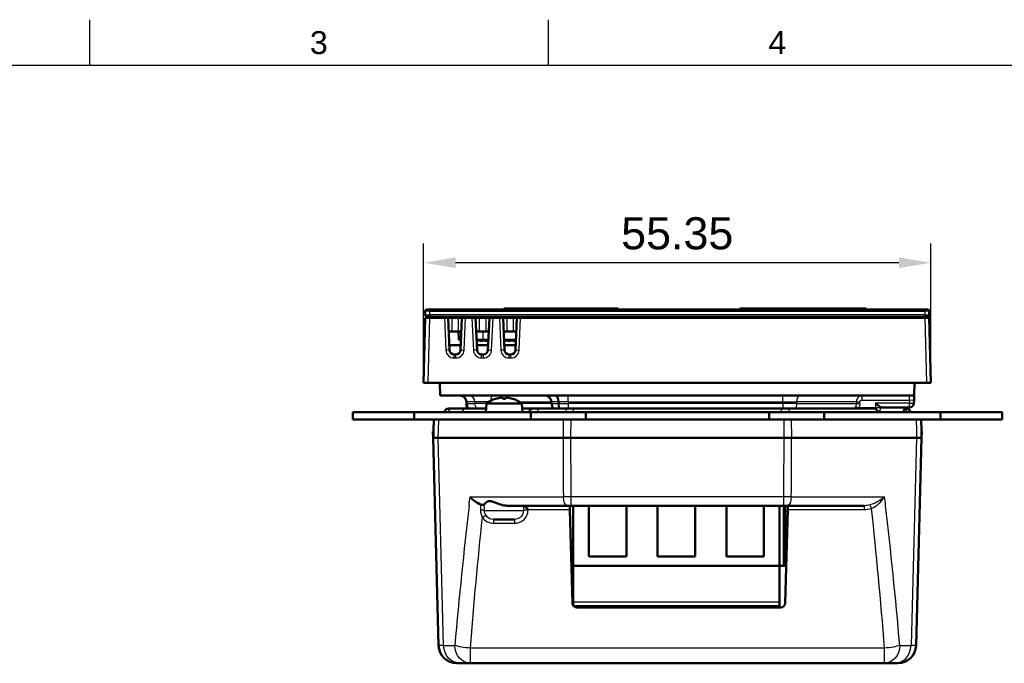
# Model space of a CAD drawing. Header units: millimetres. Extents: x 0 to 420, y 0 to 297.
# Tile 6 of 9: x 107 to 215, y 222 to 292. Entities that reach past the tile are written whole.
import ezdxf
from ezdxf.enums import TextEntityAlignment as Align

# ---------------------------------------------------------------- set-up
doc = ezdxf.new("R2010")
doc.units = ezdxf.units.MM
doc.header["$LTSCALE"] = 0.75
for name, color, linetype, lineweight in [('BORDER', 7, 'Continuous', 25), ('FD_Dimensions', 7, 'Continuous', 25), ('Visible', 7, 'Continuous', 50), ('Visible Narrow', 7, 'Continuous', 25)]:
    doc.layers.add(name, color=color, linetype=linetype, lineweight=lineweight)
doc.styles.add('FusionTitle', font='arial.ttf')
doc.styles.get("Standard").update_dxf_attribs({"font": 'arial.ttf'})
doc.dimstyles.new('Dim-ISO-25', dxfattribs={"dimtxt": 3.5, "dimasz": 3.5, "dimexe": 2.1, "dimexo": 2.1, "dimgap": 1.4, "dimtad": 1, "dimzin": 12, "dimdsep": 46, "dimtxsty": 'Standard', "dimcen": 0, "dimazin": 3, "dimtp": 0.1, "dimtm": 0.1, "dimtfac": 0.714286, "dimtmove": 0, "dimatfit": 3, "dimfxl": 1, "dimtzin": 12, "dimarcsym": 0})

# ---------------------------------------------------------------- blocks, each defined once
blk = doc.blocks.new('ISO_A3_SHEET')
at = {"layer": 'BORDER'}
for p, q in [((115, 292), (115, 287)), ((165, 292), (165, 287)), ((410, 287), (20, 287))]:
    blk.add_line(p, q, dxfattribs=at)
at = {"layer": 'BORDER', "style": 'FusionTitle'}
for s, p in [('3', (140, 289.5)), ('4', (190, 289.5))]:
    blk.add_text(s, height=2.5, dxfattribs=at).set_placement(p, align=Align.MIDDLE)
blk = doc.blocks.new('*D14')
at = {"layer": 'Defpoints', "color": 0, "transparency": 16777216}
for p in [(151.411579, 265.48077), (151.411579, 252.382491), (206.759419, 252.382491)]:
    blk.add_point(p, dxfattribs=at)
at = {"layer": 'FD_Dimensions', "color": 0, "lineweight": -2, "transparency": 16777216}
for p, q in [((151.411579, 254.482491), (151.411579, 267.58077)), ((206.759419, 254.482491), (206.759419, 267.58077)), ((203.259419, 265.48077), (154.911579, 265.48077))]:
    blk.add_line(p, q, dxfattribs=at)
at = {"layer": 'FD_Dimensions', "color": 0, "transparency": 16777216}
for points in [[(154.911579, 266.064104), (154.911579, 264.897437), (151.411579, 265.48077)], [(203.259419, 266.064104), (203.259419, 264.897437), (206.759419, 265.48077)]]:
    blk.add_solid(points, dxfattribs=at)
at = {"layer": 'FD_Dimensions', "color": 0, "transparency": 16777216, "insert": (179.085499, 268.668969), "char_height": 3.5, "attachment_point": 5}
blk.add_mtext('55.35', dxfattribs=at)

msp = doc.modelspace()

# ---------------------------------------------------------------- linework, layer by layer
at = {"layer": 'Visible', "extrusion": (0, 1, 2.967e-13)}
for p, q in [((151.597, 260.193), (151.597, 259.793)), ((151.797, 260.393), (152.097, 260.393)), ((206.073, 260.393), (152.097, 260.393)), ((160.176, 260.493), (172.65, 260.493)), ((160.176, 260.393), (160.176, 260.493)), ((172.65, 260.393), (172.65, 260.493)), ((185.913, 260.493), (198.387, 260.493)), ((185.913, 260.393), (185.913, 260.493)), ((198.387, 260.393), (198.387, 260.493)), ((198.387, 260.493), (198.492, 260.493)), ((198.492, 260.493), (198.694, 260.493)), ((198.492, 260.393), (198.492, 260.493)), ((198.694, 260.493), (198.895, 260.493)), ((198.694, 260.393), (198.694, 260.493)), ((198.895, 260.493), (199.083, 260.493)), ((198.895, 260.393), (198.895, 260.493)), ((199.083, 260.493), (199.253, 260.493)), ((199.083, 260.393), (199.083, 260.493)), ((199.253, 260.493), (199.401, 260.493)), ((199.253, 260.393), (199.253, 260.493)), ((199.401, 260.493), (199.523, 260.493)), ((199.401, 260.393), (199.401, 260.493)), ((199.523, 260.393), (199.523, 260.493)), ((199.523, 260.493), (199.615, 260.493)), ((199.615, 260.493), (199.673, 260.493)), ((199.615, 260.393), (199.615, 260.493)), ((199.673, 260.493), (199.694, 260.493)), ((199.673, 260.393), (199.673, 260.493)), ((199.694, 260.393), (199.694, 260.493)), ((206.073, 260.393), (206.373, 260.393)), ((206.573, 259.793), (206.573, 260.193)), ((151.597, 259.482), (151.412, 252.382)), ((151.585, 259.583), (152.085, 259.583)), ((151.585, 259.582), (151.585, 259.583)), ((152.085, 259.582), (151.585, 259.582)), ((151.597, 259.482), (152.097, 259.482)), ((152.097, 259.593), (151.797, 259.593)), ((152.085, 259.583), (206.085, 259.583)), ((206.085, 259.582), (152.085, 259.582)), ((152.097, 259.593), (206.073, 259.593)), ((153.698, 259.482), (152.097, 259.482)), ((153.698, 259.482), (154.097, 259.482)), ((154.251, 255.961), (154.097, 259.482)), ((154.097, 259.482), (154.497, 259.482)), ((154.497, 259.482), (155.197, 259.482)), ((155.197, 259.482), (155.597, 259.482)), ((155.597, 259.482), (155.444, 255.961)), ((155.597, 259.482), (155.997, 259.482)), ((156.698, 259.482), (155.997, 259.482)), ((156.698, 259.482), (157.097, 259.482)), ((157.251, 255.961), (157.097, 259.482)), ((157.097, 259.482), (157.497, 259.482)), ((157.497, 259.482), (158.197, 259.482)), ((158.197, 259.482), (158.597, 259.482)), ((158.597, 259.482), (158.444, 255.961)), ((158.597, 259.482), (158.997, 259.482)), ((159.698, 259.482), (158.997, 259.482)), ((159.698, 259.482), (160.097, 259.482)), ((160.251, 255.961), (160.097, 259.482)), ((160.097, 259.482), (160.497, 259.482)), ((160.497, 259.482), (161.197, 259.482)), ((161.197, 259.482), (161.597, 259.482)), ((161.597, 259.482), (161.444, 255.961)), ((161.597, 259.482), (161.997, 259.482)), ((206.074, 259.482), (161.997, 259.482)), ((206.373, 259.593), (206.073, 259.593)), ((206.074, 259.482), (206.573, 259.482)), ((206.085, 259.583), (206.585, 259.583)), ((206.585, 259.582), (206.085, 259.582)), ((206.759, 252.382), (206.573, 259.482)), ((206.585, 259.582), (206.585, 259.583)), ((154.497, 257.982), (154.352, 257.982)), ((155.197, 257.982), (154.497, 257.982)), ((155.343, 257.982), (155.197, 257.982)), ((155.232, 257.982), (155.271, 257.082)), ((157.497, 257.982), (157.352, 257.982)), ((158.197, 257.982), (157.497, 257.982)), ((158.343, 257.982), (158.197, 257.982)), ((160.497, 257.982), (160.352, 257.982)), ((161.197, 257.982), (160.497, 257.982)), ((161.343, 257.982), (161.197, 257.982)), ((155.493, 257.082), (155.271, 257.082)), ((157.897, 257.082), (157.202, 257.082)), ((157.889, 256.982), (157.207, 256.982)), ((157.749, 256.899), (157.649, 256.982)), ((157.749, 256.899), (157.849, 256.982)), ((158.488, 256.982), (157.889, 256.982)), ((157.897, 257.082), (158.493, 257.082)), ((158.249, 256.899), (158.149, 256.982)), ((158.249, 256.899), (158.349, 256.982)), ((160.202, 257.082), (161.493, 257.082)), ((160.708, 256.982), (160.207, 256.982)), ((160.249, 256.899), (160.209, 256.932)), ((160.249, 256.899), (160.349, 256.982)), ((160.749, 256.899), (160.649, 256.982)), ((160.708, 256.982), (160.704, 257.082)), ((161.337, 256.982), (160.708, 256.982)), ((160.749, 256.899), (160.849, 256.982)), ((161.249, 256.899), (161.149, 256.982)), ((161.249, 256.899), (161.349, 256.982)), ((161.337, 256.982), (161.337, 257.082)), ((161.337, 256.982), (161.487, 256.982)), ((161.487, 257.082), (161.487, 256.982)), ((161.488, 256.982), (161.487, 256.982)), ((154.228, 256.482), (155.467, 256.482)), ((157.228, 256.482), (158.467, 256.482)), ((160.228, 256.482), (161.467, 256.482)), ((154.944, 255.482), (154.751, 255.482)), ((157.944, 255.482), (157.751, 255.482)), ((160.944, 255.482), (160.751, 255.482)), ((151.911, 252.382), (151.412, 252.382)), ((151.911, 252.382), (206.26, 252.382)), ((153.25, 250.982), (153.213, 252.382)), ((204.921, 250.982), (204.958, 252.382)), ((206.759, 252.382), (206.26, 252.382)), ((204.921, 250.982), (153.25, 250.982)), ((156.105, 250.313), (156.113, 250.13)), ((159.291, 250.64), (159.289, 250.64)), ((160.352, 250.64), (160.065, 250.64)), ((161.128, 250.64), (161.126, 250.64)), ((165.388, 250.13), (165.38, 250.313)), ((198.86, 250.831), (198.86, 250.831)), ((204.9, 250.169), (204.909, 250.496)), ((204.909, 250.496), (204.921, 250.982)), ((150.408, 249.178), (143.708, 249.178)), ((143.708, 248.378), (143.708, 249.178)), ((163.108, 249.178), (150.408, 249.178)), ((150.408, 248.378), (150.408, 249.178)), ((154.174, 249.578), (154.528, 249.578)), ((154.528, 249.578), (156.032, 249.578)), ((158.08, 249.578), (156.032, 249.578)), ((156.113, 250.13), (156.137, 249.578)), ((158.243, 249.578), (158.08, 249.578)), ((158.293, 250.141), (158.208, 249.178)), ((158.293, 250.141), (162.124, 250.141)), ((162.124, 250.141), (162.208, 249.178)), ((163.405, 249.578), (162.173, 249.578)), ((163.108, 249.178), (169.108, 249.178)), ((163.108, 248.378), (163.108, 249.178)), ((164.086, 249.578), (163.405, 249.578)), ((164.086, 249.578), (167.114, 249.578)), ((167.767, 249.578), (167.114, 249.578)), ((190.45, 249.578), (167.767, 249.578)), ((169.108, 249.178), (169.108, 248.378)), ((189.108, 249.178), (169.108, 249.178)), ((189.108, 249.178), (195.108, 249.178)), ((189.108, 248.378), (189.108, 249.178)), ((191.103, 249.578), (190.45, 249.578)), ((191.103, 249.578), (200.489, 249.578)), ((195.108, 249.178), (195.108, 248.378)), ((207.808, 249.178), (195.108, 249.178)), ((201.417, 249.682), (204.4, 249.682)), ((204.043, 249.578), (203.88, 249.578)), ((203.887, 249.652), (203.888, 249.682)), ((207.808, 248.378), (207.808, 249.178)), ((214.508, 249.178), (207.808, 249.178)), ((214.508, 248.378), (214.508, 249.178)), ((143.708, 248.378), (150.408, 248.378)), ((150.408, 248.378), (163.108, 248.378)), ((152.542, 248.378), (152.511, 247.178)), ((169.108, 248.378), (163.108, 248.378)), ((169.108, 248.378), (189.108, 248.378)), ((195.108, 248.378), (189.108, 248.378)), ((195.108, 248.378), (207.808, 248.378)), ((205.706, 247.178), (205.674, 248.378)), ((207.808, 248.378), (214.508, 248.378)), ((152.463, 246.378), (152.445, 247.078)), ((152.445, 247.078), (152.508, 247.078)), ((152.511, 247.178), (152.49, 246.378)), ((205.727, 246.378), (205.706, 247.178)), ((205.708, 247.078), (205.745, 247.078)), ((205.745, 247.078), (205.727, 246.388)), ((152.463, 246.378), (153, 246.378)), ((152.463, 246.378), (153.057, 223.726)), ((166.63, 246.378), (153, 246.378)), ((166.63, 246.378), (167.482, 246.378)), ((167.482, 246.378), (190.707, 246.378)), ((190.707, 246.378), (191.56, 246.378)), ((205.19, 246.378), (191.56, 246.378)), ((205.19, 246.378), (205.726, 246.378)), ((166.718, 239.499), (166.718, 239.495)), ((167.093, 238.978), (160.537, 238.978)), ((162.339, 238.978), (162.339, 238.978)), ((167.52, 238.978), (167.093, 238.978)), ((167.387, 238.565), (167.376, 238.978)), ((167.654, 228.365), (167.387, 238.565)), ((167.52, 238.978), (190.669, 238.978)), ((167.747, 238.978), (167.747, 232.425)), ((169.447, 238.978), (169.447, 233.425)), ((173.547, 233.425), (173.547, 238.978)), ((176.947, 238.978), (176.947, 233.425)), ((181.047, 233.425), (181.047, 238.978)), ((184.447, 238.978), (184.447, 233.425)), ((188.547, 233.425), (188.547, 238.978)), ((190.247, 238.978), (190.247, 232.425)), ((191.097, 238.978), (190.669, 238.978)), ((190.847, 232.425), (190.847, 238.978)), ((191.139, 238.565), (190.872, 228.365)), ((199.483, 238.978), (191.097, 238.978)), ((191.15, 238.978), (191.139, 238.565)), ((161.344, 237.478), (159.046, 237.478)), ((169.447, 233.425), (173.547, 233.425)), ((176.947, 233.425), (181.047, 233.425)), ((184.447, 233.425), (188.547, 233.425)), ((167.747, 232.425), (167.747, 228.472)), ((167.747, 232.425), (190.247, 232.425)), ((190.247, 232.425), (190.247, 228.472)), ((190.247, 232.425), (190.66, 232.425)), ((190.847, 232.425), (190.66, 232.425)), ((167.747, 228.025), (167.747, 228.472)), ((167.747, 228.025), (190.247, 228.025)), ((190.372, 227.878), (168.154, 227.878)), ((168.599, 227.878), (168.595, 228.025)), ((168.961, 228.025), (168.961, 227.878)), ((178.961, 228.025), (178.961, 227.878)), ((178.961, 228.025), (178.961, 227.878)), ((188.961, 228.025), (188.961, 227.878)), ((189.295, 228.025), (189.291, 227.878)), ((190.247, 228.025), (190.247, 228.472)), ((155.386, 221.778), (155.056, 221.778)), ((156.527, 221.778), (155.386, 221.778)), ((156.527, 221.778), (201.663, 221.778)), ((202.804, 221.778), (201.663, 221.778)), ((203.134, 221.778), (202.804, 221.778))]:
    msp.add_line(p, q, dxfattribs=at)
at = {"layer": 'Visible'}
for centre, radius, start, end in [((151.797, 260.193), 0.2, 90, 180), ((206.373, 260.193), 0.2, 0, 90), ((206.373, 259.793), 0.2, 270, 0), ((155.406, 250.282), 0.7, 2.5, 90), ((154.174, 249.078), 0.5, 90, 168.46304), ((204.043, 249.078), 0.5, 11.53696, 90), ((168.154, 228.378), 0.5, 181.5, 215.52269), ((168.154, 228.378), 0.5, 225.00047, 270), ((190.372, 228.378), 0.5, 270, 358.5), ((203.134, 223.778), 2, 270, 358.5)]:
    msp.add_arc(centre, radius, start, end, dxfattribs=at)
at = {"layer": 'Visible', "extrusion": (1e-16, 0, -1)}
for centre, radius, start, end in [((-151.797, 259.793), 0.2, 270, 0), ((-154.452, 257.582), 0.4, 44.90433, 90), ((-154.751, 255.982), 0.5, 270, 357.5), ((-154.944, 255.982), 0.5, 182.5, 270), ((-157.751, 255.982), 0.5, 270, 357.5), ((-157.944, 255.982), 0.5, 182.5, 270), ((-160.751, 255.982), 0.5, 270, 357.5), ((-160.944, 255.982), 0.5, 182.5, 270), ((-160.208, 247.578), 3.2, 53.22558, 72.9579), ((-159.289, 250.578), 0.062, 72.9579, 90), ((-161.128, 250.578), 0.062, 90, 107.0421), ((-160.208, 247.578), 3.2, 107.0421, 126.77442), ((-164.681, 250.282), 0.7, 90, 177.5), ((-157.312, 250.182), 1.2, 329.76387, 357.5), ((-163.405, 249.078), 0.5, 11.54401, 89.99196), ((-166.587, 250.182), 1.2, 329.76387, 357.5), ((-200.489, 249.078), 0.5, 90, 168.46304), ((-204.239, 254.031), 5.236, 304.78089, 312.32815), ((-203.188, 249.682), 0.7, 182.5, 226.08725), ((-204.4, 250.182), 0.5, 181.5, 270), ((-158.739, 241.816), 2.918, 292.18401, 320.30813), ((-167.205, 238.978), 0.5, 34.71785, 34.75096), ((-155.056, 223.778), 2, 270, 358.5)]:
    msp.add_arc(centre, radius, start, end, dxfattribs=at)
for centre, major_axis, ratio, start_param, end_param in [((160.21, 247.588), (-3.154, 0.532), 0.9960862, 1.10973, 1.3133632), ((160.319, 247.588), (-0.279, 3.186), 0.0147005, 0.0909782, 0.2946114), ((160.098, 247.588), (0.279, 3.186), 0.0147005, -0.2946114, -0.0909782), ((160.207, 247.588), (3.154, 0.532), 0.9960862, -1.3133632, -1.10973)]:
    msp.add_ellipse(centre, major_axis=major_axis, ratio=ratio, start_param=start_param, end_param=end_param, dxfattribs=at)
at = {"layer": 'Visible', "extrusion": (1e-16, -3e-16, -1)}
for centre, major_axis, start_param, end_param in [((159.917, 250.749), (0.129, 0.012), -1.539763, -0.0141947), ((160.5, 250.749), (-0.129, 0.012), 0.0141944, 1.5397627)]:
    msp.add_ellipse(centre, major_axis=major_axis, ratio=0.0908448, start_param=start_param, end_param=end_param, dxfattribs=at)
at = {"layer": 'Visible'}
for points, knots in [([(154.352, 257.982), (154.323, 257.982), (154.296, 257.982), (154.249, 257.976), (154.225, 257.969), (154.196, 257.952), (154.186, 257.94), (154.173, 257.911), (154.17, 257.893), (154.168, 257.866), (154.169, 257.856), (154.169, 257.846)], [0.173258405, 0.173258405, 0.173258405, 0.173258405, 0.182391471, 0.182391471, 0.192359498, 0.192359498, 0.200447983, 0.200447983, 0.208536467, 0.208536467, 0.212555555, 0.212555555, 0.212555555, 0.212555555]), ([(155.526, 257.846), (155.526, 257.856), (155.527, 257.866), (155.525, 257.893), (155.522, 257.911), (155.509, 257.94), (155.499, 257.952), (155.47, 257.969), (155.446, 257.976), (155.399, 257.982), (155.372, 257.982), (155.343, 257.982)], [0.105148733, 0.105148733, 0.105148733, 0.105148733, 0.10916782, 0.10916782, 0.117256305, 0.117256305, 0.12534479, 0.12534479, 0.135312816, 0.135312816, 0.144445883, 0.144445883, 0.144445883, 0.144445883]), ([(157.352, 257.982), (157.323, 257.982), (157.296, 257.982), (157.249, 257.976), (157.225, 257.969), (157.196, 257.952), (157.186, 257.94), (157.173, 257.911), (157.17, 257.893), (157.168, 257.866), (157.169, 257.856), (157.169, 257.846)], [0.173258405, 0.173258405, 0.173258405, 0.173258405, 0.182391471, 0.182391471, 0.192359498, 0.192359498, 0.200447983, 0.200447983, 0.208536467, 0.208536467, 0.212555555, 0.212555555, 0.212555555, 0.212555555]), ([(158.526, 257.846), (158.526, 257.856), (158.527, 257.866), (158.525, 257.893), (158.522, 257.911), (158.509, 257.94), (158.499, 257.952), (158.47, 257.969), (158.446, 257.976), (158.399, 257.982), (158.372, 257.982), (158.343, 257.982)], [0.105148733, 0.105148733, 0.105148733, 0.105148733, 0.10916782, 0.10916782, 0.117256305, 0.117256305, 0.12534479, 0.12534479, 0.135312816, 0.135312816, 0.144445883, 0.144445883, 0.144445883, 0.144445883]), ([(160.352, 257.982), (160.323, 257.982), (160.296, 257.982), (160.249, 257.976), (160.225, 257.969), (160.196, 257.952), (160.186, 257.94), (160.173, 257.911), (160.17, 257.893), (160.168, 257.866), (160.169, 257.856), (160.169, 257.846)], [0.173258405, 0.173258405, 0.173258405, 0.173258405, 0.182391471, 0.182391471, 0.192359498, 0.192359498, 0.200447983, 0.200447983, 0.208536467, 0.208536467, 0.212555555, 0.212555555, 0.212555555, 0.212555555]), ([(161.526, 257.846), (161.526, 257.856), (161.527, 257.866), (161.525, 257.893), (161.522, 257.911), (161.509, 257.94), (161.499, 257.952), (161.47, 257.969), (161.446, 257.976), (161.399, 257.982), (161.372, 257.982), (161.343, 257.982)], [0.105148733, 0.105148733, 0.105148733, 0.105148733, 0.10916782, 0.10916782, 0.117256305, 0.117256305, 0.12534479, 0.12534479, 0.135312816, 0.135312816, 0.144445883, 0.144445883, 0.144445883, 0.144445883]), ([(201.417, 249.682), (201.371, 249.683), (201.322, 249.694), (201.268, 249.722), (201.26, 249.727), (201.253, 249.731)], [0.086416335, 0.086416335, 0.086416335, 0.086416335, 0.108928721, 0.108928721, 0.11270773, 0.11270773, 0.11270773, 0.11270773]), ([(205.619, 246.378), (205.621, 246.378), (205.624, 246.378), (205.627, 246.378), (205.693, 246.378), (205.727, 246.378), (205.727, 246.378)], [0.12976398, 0.12976398, 0.12976398, 0.12976398, 0.13382017, 0.13382017, 0.13382017, 0.23407421, 0.23407421, 0.23407421, 0.23407421]), ([(160.537, 238.978), (160.434, 238.978), (160.326, 238.988), (159.977, 239.045), (159.739, 239.121), (159.311, 239.281), (159.133, 239.357), (158.848, 239.452), (158.758, 239.469), (158.684, 239.475), (158.673, 239.476), (158.658, 239.476), (158.653, 239.476), (158.645, 239.477), (158.642, 239.477), (158.639, 239.477), (158.635, 239.477), (158.632, 239.477), (158.623, 239.476), (158.617, 239.476), (158.598, 239.475), (158.584, 239.474), (158.507, 239.465), (158.448, 239.448), (158.315, 239.387), (158.244, 239.335), (158.119, 239.217), (158.07, 239.152), (158.042, 239.098)], [1.03378822, 1.03378822, 1.03378822, 1.03378822, 1.05229935, 1.05229935, 1.09088788, 1.09088788, 1.12394939, 1.12394939, 1.15114716, 1.15114716, 1.15562145, 1.15562145, 1.15766247, 1.15766247, 1.15888322, 1.15888322, 1.15888322, 1.16048574, 1.16048574, 1.16275599, 1.16275599, 1.16850817, 1.16850817, 1.19603431, 1.19603431, 1.2375293, 1.2375293, 1.28349221, 1.28349221, 1.28349221, 1.28349221]), ([(201.696, 239.952), (201.695, 239.951), (201.693, 239.95), (201.688, 239.945), (201.684, 239.941), (201.679, 239.937)], [-0.2457455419, -0.2457455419, -0.2457455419, -0.2457455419, -0.2449106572, -0.2449106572, -0.2423100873, -0.2423100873, -0.2423100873, -0.2423100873]), ([(201.683, 239.931), (201.686, 239.936), (201.689, 239.942), (201.694, 239.949), (201.695, 239.95), (201.696, 239.952)], [0.2423110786, 0.2423110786, 0.2423110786, 0.2423110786, 0.2449106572, 0.2449106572, 0.2457455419, 0.2457455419, 0.2457455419, 0.2457455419]), ([(157.638, 239.114), (157.683, 239.096), (157.728, 239.083), (157.822, 239.064), (157.868, 239.058), (157.944, 239.056), (157.974, 239.059), (158.019, 239.072), (158.035, 239.083), (158.042, 239.098)], [0.000003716, 0.000003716, 0.000003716, 0.000003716, 0.014674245, 0.014674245, 0.031459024, 0.031459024, 0.04714319, 0.04714319, 0.062914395, 0.062914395, 0.062914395, 0.062914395]), ([(162.824, 238.565), (162.824, 238.565), (162.824, 238.565), (162.824, 238.565), (162.823, 238.566), (162.785, 238.605), (162.747, 238.643), (162.634, 238.751), (162.558, 238.819), (162.449, 238.911), (162.411, 238.94), (162.363, 238.971), (162.348, 238.978), (162.339, 238.978)], [0.000001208, 0.000001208, 0.000001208, 0.000001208, 0.000002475, 0.000002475, 0.00003119, 0.00003119, 0.002374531, 0.002374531, 0.006978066, 0.006978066, 0.010289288, 0.010289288, 0.012632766, 0.012632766, 0.012632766, 0.012632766])]:
    msp.add_open_spline(points, degree=3, knots=knots, dxfattribs=at)
msp.add_open_spline([(205.133, 223.726), (205.331, 231.277), (205.529, 238.827), (205.726, 246.378)], degree=3, dxfattribs=at)
at = {"layer": 'Visible Narrow', "extrusion": (0, 1, 2.967e-13)}
for p, q in [((152.097, 260.193), (151.597, 260.193)), ((152.097, 260.193), (152.097, 260.393)), ((152.097, 259.793), (152.097, 260.193)), ((152.097, 260.193), (206.073, 260.193)), ((206.073, 260.193), (206.073, 260.393)), ((206.073, 260.193), (206.073, 259.793)), ((206.573, 260.193), (206.073, 260.193)), ((151.597, 259.793), (152.097, 259.793)), ((151.911, 252.382), (152.097, 259.482)), ((152.085, 259.582), (152.085, 259.583)), ((152.097, 259.793), (152.097, 259.593)), ((206.073, 259.793), (152.097, 259.793)), ((153.698, 259.482), (153.852, 255.954)), ((154.497, 259.482), (154.497, 257.982)), ((155.197, 259.482), (155.197, 257.982)), ((155.843, 255.954), (155.997, 259.482)), ((156.698, 259.482), (156.852, 255.954)), ((157.497, 259.482), (157.497, 257.982)), ((158.197, 259.482), (158.197, 257.982)), ((158.843, 255.954), (158.997, 259.482)), ((159.698, 259.482), (159.852, 255.954)), ((160.497, 259.482), (160.497, 257.982)), ((161.197, 259.482), (161.197, 257.982)), ((161.843, 255.954), (161.997, 259.482)), ((206.073, 259.593), (206.073, 259.793)), ((206.073, 259.793), (206.573, 259.793)), ((206.074, 259.482), (206.26, 252.382)), ((206.085, 259.582), (206.085, 259.583)), ((157.897, 257.982), (157.897, 257.082)), ((157.889, 256.982), (157.893, 257.082)), ((154.751, 255.093), (154.751, 255.482)), ((154.751, 255.093), (154.944, 255.093)), ((154.944, 255.093), (154.944, 255.482)), ((157.751, 255.093), (157.751, 255.482)), ((157.751, 255.093), (157.944, 255.093)), ((157.944, 255.093), (157.944, 255.482)), ((160.751, 255.093), (160.751, 255.482)), ((160.751, 255.093), (160.944, 255.093)), ((160.944, 255.093), (160.944, 255.482)), ((157.022, 250.313), (156.105, 250.313)), ((158.547, 250.313), (157.022, 250.313)), ((157.022, 250.313), (157.029, 250.13)), ((159.282, 250.638), (159.271, 250.638)), ((160.351, 250.638), (160.066, 250.638)), ((161.146, 250.638), (161.135, 250.638)), ((161.87, 250.313), (165.38, 250.313)), ((166.108, 250.313), (165.38, 250.313)), ((166.201, 250.313), (166.108, 250.313)), ((166.108, 250.313), (166.112, 250.13)), ((167.19, 250.313), (166.201, 250.313)), ((166.201, 250.313), (166.205, 250.13)), ((167.19, 250.313), (167.19, 250.982)), ((167.19, 250.313), (190.609, 250.313)), ((167.19, 250.313), (167.19, 250.13)), ((190.609, 250.313), (190.609, 250.982)), ((190.609, 250.313), (190.609, 250.13)), ((192.125, 250.13), (192.129, 250.313)), ((198.623, 250.313), (192.129, 250.313)), ((198.623, 250.313), (198.619, 250.13)), ((199.001, 250.13), (199.005, 250.313)), ((199.259, 250.504), (199.259, 250.982)), ((199.259, 250.504), (204.409, 250.504)), ((204.409, 250.504), (204.4, 250.161)), ((204.409, 250.504), (204.409, 250.982)), ((156.113, 250.13), (157.029, 250.13)), ((165.388, 250.13), (162.125, 250.13)), ((165.388, 250.13), (166.112, 250.13)), ((166.112, 250.13), (166.205, 250.13)), ((166.205, 250.13), (167.19, 250.13)), ((190.609, 250.13), (167.19, 250.13)), ((167.19, 250.13), (167.19, 249.578)), ((167.767, 249.178), (167.767, 249.578)), ((190.45, 249.178), (190.45, 249.578)), ((190.609, 250.13), (190.609, 249.578)), ((192.125, 250.13), (198.619, 250.13)), ((200.703, 249.652), (198.9, 249.652)), ((200.713, 250.161), (200.703, 249.652)), ((200.703, 249.53), (200.703, 249.652)), ((204.4, 250.161), (200.713, 250.161)), ((201.251, 249.652), (201.253, 249.731)), ((201.251, 249.652), (203.887, 249.652)), ((204.043, 249.578), (204.043, 249.178)), ((204.4, 249.682), (204.4, 250.161)), ((153.045, 247.178), (153.072, 248.378)), ((166.657, 248.378), (166.646, 246.378)), ((167.499, 246.378), (167.511, 248.378)), ((190.706, 248.378), (190.718, 246.378)), ((191.571, 246.378), (191.56, 248.378)), ((205.145, 248.378), (205.172, 247.178)), ((153.027, 246.378), (153.045, 247.178)), ((205.172, 247.178), (205.19, 246.378)), ((156.494, 239.952), (166.665, 239.952)), ((167.52, 238.978), (167.52, 239.952)), ((190.669, 239.952), (167.52, 239.952)), ((190.669, 239.952), (190.669, 238.978)), ((191.525, 239.952), (201.696, 239.952)), ((158.059, 238.435), (162.328, 238.435)), ((162.824, 238.565), (167.387, 238.565)), ((190.66, 232.425), (190.66, 238.978)), ((191.139, 238.565), (199.483, 238.565)), ((199.483, 238.978), (199.483, 238.565)), ((159.046, 237.478), (159.046, 237.065)), ((161.344, 237.478), (161.344, 237.065)), ((190.847, 238.364), (191.134, 238.364)), ((159.046, 237.065), (161.344, 237.065)), ((167.747, 228.472), (190.247, 228.472)), ((168.097, 228.025), (168.101, 227.881)), ((189.789, 227.878), (189.793, 228.025)), ((153.606, 223.726), (154.833, 223.726)), ((201.663, 223.431), (156.527, 223.431)), ((156.527, 221.778), (156.527, 223.431)), ((201.663, 223.431), (201.663, 221.778)), ((203.356, 223.726), (204.583, 223.726))]:
    msp.add_line(p, q, dxfattribs=at)
at = {"layer": 'Visible Narrow'}
for centre, start, end in [((154.751, 255.993), 182.5, 270), ((154.944, 255.993), 270, 357.5), ((157.751, 255.993), 182.5, 270), ((157.944, 255.993), 270, 357.5), ((160.751, 255.993), 182.5, 270), ((160.944, 255.993), 270, 357.5)]:
    msp.add_arc(centre, 0.9, start, end, dxfattribs=at)
at = {"layer": 'Visible Narrow', "extrusion": (1e-16, 0, -1)}
for centre, radius, start, end in [((-159.28, 250.264), 3.169, 347.50457, 357.5808), ((-193.496, 252.145), 5.565, 205.00876, 207.47), ((-197.685, 250.158), 1.317, 181.22774, 202.61478), ((-159.04, 238.463), 0.984, 269.68779, 324.40994)]:
    msp.add_arc(centre, radius, start, end, dxfattribs=at)
at = {"layer": 'Visible Narrow'}
for centre, major_axis, ratio, start_param, end_param in [((153.852, 255.943), (0.4, 0.017), 0.0261521, 0, 1.5696545), ((156.852, 255.943), (0.4, 0.017), 0.0261521, 0, 1.5696545), ((159.852, 255.943), (0.4, 0.017), 0.0261521, 0, 1.5696545), ((156.384, 250.282), (0, 0.7), 0.9125472, -1.5271631, 0), ((165.754, 250.282), (0, 0.7), 0.5053601, -1.5271631, 0), ((165.85, 250.282), (0, 0.7), 0.5017136, -1.5271631, 0), ((154.528, 249.078), (0, 0.5), 0.8927013, 0, 1.3694384), ((156.032, 249.078), (0, 0.5), 0.8380709, 0, 1.3694384), ((164.086, 249.078), (0, 0.5), 0.5455614, 0, 1.3694384), ((167.114, 249.078), (0, 0.5), 0.4356015, 0, 1.3694384), ((191.511, 250.182), (0, 1.2), 0.5118115, 4.184669, 4.6687557), ((200.703, 249.682), (0, 0.7), 0.7839519, 3.9080146, 4.6687557), ((204.4, 250.182), (-0.5, 0.013), 0.0436045, 1.5719381, 3.1415927), ((-291.992, 184.467), (-496.243, 28.286), 0.9824743, 3.3113971, 3.3134039), ((261.556, 249.859), (28.332, 123.765), 0.8078636, 1.839142, 1.8441046), ((157.564, 238.413), (0.5, 0.012), 0.1554633, 0.1325058, 1.4242865), ((162.822, 238.413), (-0.5, 0.01), 0.1736175, -1.567484, -0.1430046), ((160.195, 240.217), (0, 15.477), 0.170836, 4.6011724, 4.6054253), ((198.639, 241.15), (-2.534, 1.817), 0.7255136, 2.3502524, 2.6480897), ((157.838, 237.596), (0.407, 0.29), 0.1420649, 0.0790035, 1.4697431), ((202.804, 223.778), (0, 2), 0.8900168, 3.1415927, 4.686209)]:
    msp.add_ellipse(centre, major_axis=major_axis, ratio=ratio, start_param=start_param, end_param=end_param, dxfattribs=at)
at = {"layer": 'Visible Narrow', "extrusion": (1e-16, 0, -1)}
for centre, major_axis, ratio, start_param, end_param in [((155.843, 255.943), (-0.4, 0.017), 0.0261521, 0, 1.5696545), ((158.843, 255.943), (-0.4, 0.017), 0.0261521, 0, 1.5696545), ((161.843, 255.943), (-0.4, 0.017), 0.0261521, 0, 1.5696545), ((158.932, 250.282), (0, 0.7), 0.261857, -1.3613847, 0), ((192.487, 250.282), (0, 0.7), 0.5118115, -1.5271631, 0), ((199.005, 250.291), (-0.5, 0.01), 0.0436104, 0.7002421, 1.5699109), ((158.123, 250.182), (0, 1.2), 0.9125472, 4.184669, 4.6687557), ((158.08, 249.078), (0, 0.5), 0.5281211, 0, 0.6296005), ((166.718, 250.182), (0, 1.2), 0.5053601, 4.184669, 4.6687557), ((166.807, 250.182), (0, 1.2), 0.5017136, 4.184669, 4.6687557), ((191.103, 249.078), (0, 0.5), 0.4356015, 0, 1.3694384), ((194.623, 250.446), (-3.993, 0.378), 0.4440067, 3.1065502, 3.3001503), ((198.9, 249.63), (-0.462, 0.191), 0.0403219, 0.6575706, 1.5541448), ((199.001, 250.108), (-0.5, 0.01), 0.0436104, 0.7001002, 1.5699107), ((200.489, 249.078), (0, 0.5), 0.7764761, 0, 1.3694384), ((200.703, 249.682), (-0.7, 0.015), 0.0436097, 3.8113825, 4.711468), ((650.182, 184.467), (496.243, 28.286), 0.9824744, 3.3113972, 3.313404), ((167.093, 239.978), (0, 1), 0.4276787, 3.1415927, 4.686209), ((191.097, 239.978), (0, 1), 0.4276787, 1.5969763, 3.1415927), ((275.696, 250.455), (25.467, 134.322), 0.8554496, 4.4631448, 4.4680357), ((53.365, 239.225), (87.117, 66.61), 0.9833179, 0.6631896, 0.6681993), ((198.55, 240.847), (-2.422, 1.146), 0.6097052, 3.766623, 4.0525252), ((200.247, 238.592), (-0.153, 0.476), 0.0538472, 0.2609234, 1.4047055), ((179.095, 164.292), (0, 142.294), 0.1743717, 1.0207063, 1.1421872), ((173.634, 181.134), (2.372, 119.769), 0.1598916, -1.2130211, -1.0822364), ((155.386, 223.778), (0, 2), 0.8900168, 3.1415927, 4.686209), ((156.527, 223.778), (-1.994, 0.159), 0.1731161, 4.6985965, 5.7136026), ((156.527, 223.778), (0, 2), 0.8471709, 3.1415927, 4.686209), ((201.663, 223.778), (0, 2), 0.8471709, 1.5969763, 3.1415927), ((201.663, 223.778), (1.994, 0.159), 0.1731161, 0.5695827, 1.5845889)]:
    msp.add_ellipse(centre, major_axis=major_axis, ratio=ratio, start_param=start_param, end_param=end_param, dxfattribs=at)
at = {"layer": 'Visible Narrow', "extrusion": (1e-16, -3e-16, -1)}
msp.add_ellipse((204.408, 250.482), major_axis=(0.501, 0.013), ratio=0.043485, start_param=-1.5673728, end_param=0.0022817, dxfattribs=at)
at = {"layer": 'Visible Narrow', "extrusion": (1e-16, -1.1e-15, -1)}
for centre, major_axis, start_param, end_param in [((167.411, 239.972), (1.729, 0.004), 1.5076641, 2.0168749), ((190.779, 239.972), (-1.729, 0.004), 4.2663104, 4.7755212)]:
    msp.add_ellipse(centre, major_axis=major_axis, ratio=0.0114335, start_param=start_param, end_param=end_param, dxfattribs=at)
at = {"layer": 'Visible Narrow', "extrusion": (1e-16, 1e-16, -1)}
for centre, major_axis, start_param, end_param in [((156.846, 223.765), (3.789, 0.039), 2.5962371, 3.1415644), ((201.344, 223.765), (-3.789, 0.039), 3.1416209, 3.6869482)]:
    msp.add_ellipse(centre, major_axis=major_axis, ratio=0.0028736, start_param=start_param, end_param=end_param, dxfattribs=at)
at = {"layer": 'Visible Narrow'}
for points, knots in [([(190.609, 250.313), (190.76, 250.313), (190.989, 250.313), (191.288, 250.313), (191.653, 250.313), (191.934, 250.313), (192.129, 250.313)], [0, 0, 0, 0, 0.05617125, 0.08425687, 0.11234249, 0.19659936, 0.19659936, 0.19659936, 0.19659936]), ([(199.259, 250.982), (199.222, 250.982), (199.186, 250.979), (199.118, 250.967), (199.087, 250.958), (199.042, 250.942), (199.028, 250.936), (198.991, 250.92), (198.969, 250.908), (198.931, 250.885), (198.915, 250.874), (198.878, 250.847), (198.857, 250.829), (198.823, 250.796), (198.809, 250.781), (198.778, 250.746), (198.762, 250.725), (198.733, 250.682), (198.72, 250.661), (198.699, 250.622), (198.691, 250.604), (198.68, 250.578), (198.677, 250.572), (198.666, 250.543), (198.658, 250.521), (198.65, 250.494), (198.649, 250.49), (198.643, 250.465), (198.638, 250.445), (198.631, 250.405), (198.628, 250.384), (198.624, 250.347), (198.623, 250.33), (198.623, 250.313)], [0, 0, 0, 0, 0.004379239, 0.004379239, 0.008262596, 0.008262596, 0.009982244, 0.009982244, 0.012863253, 0.012863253, 0.014973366, 0.014973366, 0.017856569, 0.017856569, 0.019964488, 0.019964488, 0.022627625, 0.022627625, 0.024955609, 0.024955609, 0.026786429, 0.026786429, 0.02745117, 0.02745117, 0.029537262, 0.029537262, 0.029946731, 0.029946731, 0.031726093, 0.031726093, 0.033501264, 0.033501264, 0.034937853, 0.034937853, 0.034937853, 0.034937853]), ([(199.005, 250.313), (199.005, 250.33), (199.01, 250.355), (199.024, 250.385), (199.042, 250.414), (199.071, 250.444), (199.113, 250.471), (199.175, 250.497), (199.225, 250.504), (199.259, 250.504)], [-0.034937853, -0.034937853, -0.034937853, -0.034937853, -0.029946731, -0.02745117, -0.024955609, -0.019964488, -0.014973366, -0.009982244, 0, 0, 0, 0]), ([(158.292, 250.13), (158.248, 250.13), (158.156, 250.13), (158.016, 250.13), (157.875, 250.13), (157.738, 250.13), (157.564, 250.13), (157.424, 250.13), (157.319, 250.13), (157.252, 250.13), (157.143, 250.13), (157.069, 250.13), (157.029, 250.13)], [-0.028868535, -0.028868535, -0.028868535, -0.028868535, -0.026524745, -0.02387227, -0.021219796, -0.018567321, -0.015914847, -0.010609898, -0.009283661, -0.007957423, -0.005304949, 0, 0, 0, 0]), ([(192.125, 250.13), (191.995, 250.13), (191.79, 250.13), (191.504, 250.13), (191.213, 250.13), (190.911, 250.13), (190.684, 250.13), (190.609, 250.13)], [-0.09448972, -0.09448972, -0.09448972, -0.09448972, -0.067492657, -0.053994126, -0.040495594, -0.013498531, 0, 0, 0, 0]), ([(161.344, 237.065), (161.673, 237.065), (162.441, 237.326), (162.814, 238.068), (162.822, 238.5)], [0, 0, 0, 0, 0.09858063, 0.23002147, 0.23002147, 0.23002147, 0.23002147]), ([(162.328, 238.435), (162.324, 238.147), (162.076, 237.652), (161.564, 237.478), (161.344, 237.478)], [-0.23002147, -0.23002147, -0.23002147, -0.23002147, -0.09858063, 0, 0, 0, 0])]:
    msp.add_open_spline(points, degree=3, knots=knots, dxfattribs=at)
for points in [[(198.846, 249.578), (198.865, 249.603), (198.883, 249.627), (198.9, 249.652)], [(153.606, 223.726), (153.404, 231.277), (153.202, 238.827), (153, 246.378)], [(166.63, 246.378), (166.642, 244.236), (166.653, 242.094), (166.665, 239.952)], [(167.52, 239.952), (167.508, 242.094), (167.495, 244.236), (167.482, 246.378)], [(190.707, 246.378), (190.695, 244.236), (190.682, 242.094), (190.669, 239.952)], [(191.525, 239.952), (191.536, 242.094), (191.548, 244.236), (191.56, 246.378)], [(205.19, 246.378), (204.988, 238.827), (204.786, 231.277), (204.583, 223.726)], [(201.679, 239.937), (201.292, 239.587), (200.724, 239.219), (200.106, 239.054)], [(200.247, 238.679), (200.857, 238.909), (201.372, 239.435), (201.683, 239.931)], [(156.38, 238.978), (155.808, 234.065), (155.291, 228.968), (154.833, 223.726)], [(157.635, 238.491), (157.634, 238.202), (157.707, 237.916), (157.838, 237.683)], [(158.24, 237.89), (158.128, 238.048), (158.063, 238.241), (158.059, 238.435)], [(199.718, 238.988), (199.718, 238.988), (199.718, 238.988), (199.718, 238.988)], [(203.356, 223.726), (202.899, 228.968), (202.382, 234.065), (201.81, 238.978)], [(157.838, 237.683), (158.109, 237.303), (158.574, 237.065), (159.046, 237.065)]]:
    msp.add_open_spline(points, degree=3, dxfattribs=at)

# ---------------------------------------------------------------- block references
at = {"layer": 'BORDER'}
msp.add_blockref('ISO_A3_SHEET', (0, 0), dxfattribs=at)

# ---------------------------------------------------------------- dimensions: what is measured, and where the dimension line sits
at = {"layer": 'FD_Dimensions'}
dim = msp.add_aligned_dim(p1=(206.759, 252.382), p2=(151.412, 252.382), distance=-13.098, dimstyle='Dim-ISO-25', override={"dimlfac": 1, "dimclrd": 0, "dimclre": 0}, dxfattribs=at)
dim.commit()
dim.dimension.update_dxf_attribs({"geometry": '*D14', "text_midpoint": (179.085, 268.669)})

doc.saveas('drawing.dxf')
